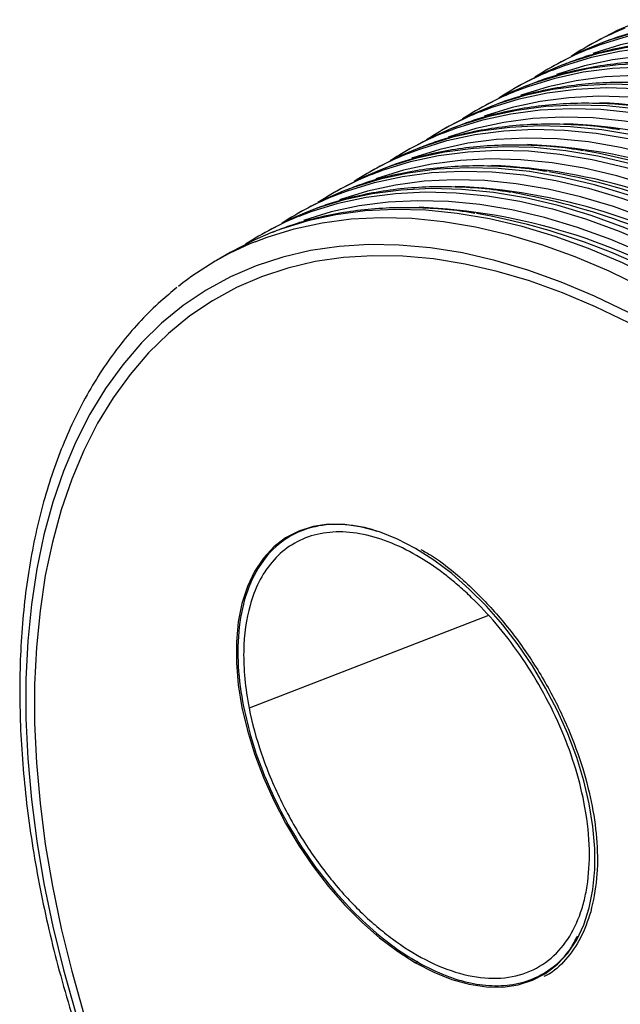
# Paper-space layout '_Isométrica' of a CAD drawing. Header units: millimetres. Extents: x -88 to 61, y -85 to 19.
# Tile 2 of 5: x -88 to -59, y -42 to 6. Entities that reach past the tile are written whole.
import ezdxf

# ---------------------------------------------------------------- set-up
doc = ezdxf.new("R2010")
doc.units = ezdxf.units.MM

psp = doc.layouts.new('_Isométrica')

# ---------------------------------------------------------------- linework, layer by layer
at = {"color": 7, "linetype": 'Continuous', "lineweight": 25}
for p, q in [((-60.469, 5.331), (-60.788, 5.148)), ((-62.273, 4.29), (-62.555, 4.127)), ((-64.04, 3.27), (-64.323, 3.106)), ((-65.808, 2.249), (-66.091, 2.086)), ((-67.576, 1.229), (-67.859, 1.065)), ((-69.344, 0.208), (-69.626, 0.045)), ((-71.111, -0.812), (-71.394, -0.976)), ((-72.879, -1.833), (-73.162, -1.996)), ((-74.647, -2.853), (-74.93, -3.017)), ((-76.415, -3.874), (-76.698, -4.037)), ((-78.182, -4.894), (-78.854, -5.282)), ((-74.747, -18.472), (-75.25, -18.762)), ((-71.019, -18.523), (-71.252, -18.435)), ((-65.561, -22.64), (-77.259, -27.166)), ((-69.015, -39.55), (-69.12, -39.61))]:
    psp.add_line(p, q, dxfattribs=at)
at = {"color": 7, "linetype": 'Continuous', "lineweight": 25, "flags": 128}
for points in [[(-58.489, 6.289), (-59.263, 5.957), (-60.469, 5.331)], [(-39.774, 2.062), (-41.44, 2.973), (-43.1, 3.781), (-44.752, 4.484), (-46.39, 5.079), (-48.01, 5.565), (-49.607, 5.94), (-51.178, 6.205), (-52.717, 6.357), (-54.22, 6.397), (-55.684, 6.324), (-57.105, 6.139), (-58.478, 5.842), (-59.799, 5.434), (-60.292, 5.248)], [(-60.669, 5.047), (-60.082, 5.271), (-58.76, 5.679), (-57.388, 5.976), (-55.967, 6.161), (-54.503, 6.234), (-53, 6.194), (-51.46, 6.042), (-49.89, 5.777), (-48.293, 5.401), (-46.673, 4.915), (-45.035, 4.32), (-43.383, 3.618), (-41.723, 2.81), (-40.057, 1.899)], [(-40.481, 1.491), (-42.139, 2.398), (-43.793, 3.202), (-45.437, 3.901), (-47.068, 4.494), (-48.68, 4.978), (-50.271, 5.352), (-51.834, 5.615), (-53.366, 5.767), (-54.863, 5.806), (-56.321, 5.734), (-57.735, 5.549), (-59.102, 5.254), (-60.417, 4.847), (-60.462, 4.831)], [(-41.542, 1.042), (-43.207, 1.953), (-44.868, 2.761), (-46.52, 3.463), (-48.158, 4.058), (-49.778, 4.544), (-51.375, 4.92), (-52.945, 5.184), (-54.484, 5.337), (-55.988, 5.376), (-57.452, 5.304), (-58.872, 5.119), (-60.245, 4.822), (-61.567, 4.413), (-62.06, 4.227)], [(-62.436, 4.027), (-61.85, 4.25), (-60.528, 4.658), (-59.155, 4.955), (-57.735, 5.14), (-56.271, 5.213), (-54.767, 5.173), (-53.228, 5.021), (-51.658, 4.757), (-50.061, 4.381), (-48.441, 3.895), (-46.803, 3.3), (-45.151, 2.597), (-43.49, 1.79), (-41.825, 0.879)], [(-60.292, 5.248), (-61.066, 4.916), (-62.273, 4.29)], [(-43.31, 0.021), (-44.975, 0.932), (-46.636, 1.74), (-48.288, 2.443), (-49.926, 3.038), (-51.545, 3.524), (-53.143, 3.899), (-54.713, 4.164), (-56.252, 4.316), (-57.756, 4.356), (-59.22, 4.283), (-60.64, 4.098), (-62.013, 3.801), (-63.335, 3.393), (-63.828, 3.207)], [(-42.249, 0.47), (-43.907, 1.377), (-45.561, 2.182), (-47.205, 2.881), (-48.836, 3.473), (-50.448, 3.957), (-52.038, 4.331), (-53.602, 4.594), (-55.134, 4.746), (-56.631, 4.786), (-58.088, 4.713), (-59.503, 4.529), (-60.869, 4.233), (-62.185, 3.827), (-62.23, 3.811)], [(-64.204, 3.006), (-63.618, 3.23), (-62.296, 3.638), (-60.923, 3.935), (-59.503, 4.12), (-58.039, 4.193), (-56.535, 4.153), (-54.996, 4.001), (-53.426, 3.736), (-51.828, 3.36), (-50.208, 2.874), (-48.57, 2.279), (-46.919, 1.577), (-45.258, 0.769), (-43.593, -0.142)], [(-62.06, 4.227), (-62.834, 3.895), (-64.04, 3.27)], [(-44.017, -0.55), (-45.675, 0.357), (-47.328, 1.161), (-48.973, 1.86), (-50.603, 2.453), (-52.216, 2.937), (-53.806, 3.311), (-55.37, 3.574), (-56.902, 3.726), (-58.399, 3.765), (-59.856, 3.693), (-61.27, 3.508), (-62.637, 3.213), (-63.953, 2.806), (-63.998, 2.79)], [(-65.972, 1.986), (-65.385, 2.209), (-64.064, 2.617), (-62.691, 2.914), (-61.27, 3.099), (-59.806, 3.172), (-58.303, 3.132), (-56.764, 2.98), (-55.193, 2.716), (-53.596, 2.34), (-51.976, 1.854), (-50.338, 1.259), (-48.687, 0.556), (-47.026, -0.251), (-45.361, -1.162)], [(-63.828, 3.207), (-64.602, 2.875), (-65.808, 2.249)], [(-45.078, -0.999), (-46.743, -0.088), (-48.404, 0.72), (-50.055, 1.422), (-51.693, 2.017), (-53.313, 2.503), (-54.911, 2.879), (-56.481, 3.143), (-58.02, 3.296), (-59.524, 3.335), (-60.988, 3.263), (-62.408, 3.078), (-63.781, 2.78), (-65.103, 2.372), (-65.596, 2.186)], [(-45.785, -1.571), (-47.443, -0.664), (-49.096, 0.141), (-50.74, 0.84), (-52.371, 1.432), (-53.984, 1.916), (-55.574, 2.29), (-57.137, 2.553), (-58.67, 2.705), (-60.166, 2.745), (-61.624, 2.672), (-63.038, 2.488), (-64.405, 2.192), (-65.721, 1.786), (-65.765, 1.77)], [(-67.74, 0.965), (-67.153, 1.189), (-65.832, 1.597), (-64.459, 1.894), (-63.038, 2.079), (-61.574, 2.152), (-60.071, 2.112), (-58.532, 1.959), (-56.961, 1.695), (-55.364, 1.319), (-53.744, 0.833), (-52.106, 0.238), (-50.454, -0.464), (-48.794, -1.272), (-47.128, -2.183)], [(-65.596, 2.186), (-66.369, 1.854), (-67.576, 1.229)], [(-46.845, -2.02), (-48.511, -1.109), (-50.172, -0.301), (-51.823, 0.402), (-53.461, 0.997), (-55.081, 1.483), (-56.678, 1.858), (-58.249, 2.123), (-59.788, 2.275), (-61.291, 2.315), (-62.755, 2.242), (-64.176, 2.057), (-65.549, 1.76), (-66.87, 1.352), (-67.364, 1.166)], [(-47.553, -2.591), (-49.21, -1.684), (-50.864, -0.88), (-52.508, -0.181), (-54.139, 0.412), (-55.752, 0.896), (-57.342, 1.27), (-58.905, 1.533), (-60.437, 1.684), (-61.934, 1.724), (-63.392, 1.652), (-64.806, 1.467), (-66.173, 1.172), (-67.488, 0.765), (-67.533, 0.749)], [(-69.508, -0.055), (-68.921, 0.168), (-67.599, 0.576), (-66.226, 0.873), (-64.806, 1.058), (-63.342, 1.131), (-61.838, 1.091), (-60.299, 0.939), (-58.729, 0.675), (-57.132, 0.299), (-55.512, -0.187), (-53.874, -0.782), (-52.222, -1.485), (-50.561, -2.292), (-48.896, -3.203)], [(-67.364, 1.166), (-68.137, 0.834), (-69.344, 0.208)], [(-48.613, -3.04), (-50.279, -2.129), (-51.939, -1.321), (-53.591, -0.619), (-55.229, -0.024), (-56.849, 0.462), (-58.446, 0.838), (-60.016, 1.102), (-61.556, 1.255), (-63.059, 1.294), (-64.523, 1.222), (-65.944, 1.037), (-67.316, 0.739), (-68.638, 0.331), (-69.131, 0.145)], [(-49.32, -3.612), (-50.978, -2.705), (-52.632, -1.9), (-54.276, -1.201), (-55.907, -0.609), (-57.519, -0.125), (-59.109, 0.249), (-60.673, 0.512), (-62.205, 0.664), (-63.702, 0.704), (-65.16, 0.631), (-66.574, 0.447), (-67.94, 0.151), (-69.256, -0.255), (-69.301, -0.271)], [(-71.275, -1.076), (-70.689, -0.852), (-69.367, -0.444), (-67.994, -0.147), (-66.574, 0.038), (-65.11, 0.111), (-63.606, 0.071), (-62.067, -0.082), (-60.497, -0.346), (-58.899, -0.722), (-57.28, -1.208), (-55.642, -1.803), (-53.99, -2.505), (-52.329, -3.313), (-50.664, -4.224)], [(-69.131, 0.145), (-69.905, -0.187), (-71.111, -0.812)], [(-50.381, -4.061), (-52.046, -3.15), (-53.707, -2.342), (-55.359, -1.639), (-56.997, -1.044), (-58.617, -0.558), (-60.214, -0.183), (-61.784, 0.082), (-63.323, 0.234), (-64.827, 0.274), (-66.291, 0.201), (-67.711, 0.016), (-69.084, -0.281), (-70.406, -0.689), (-70.899, -0.875)], [(-51.088, -4.632), (-52.746, -3.725), (-54.399, -2.921), (-56.044, -2.222), (-57.674, -1.629), (-59.287, -1.145), (-60.877, -0.771), (-62.441, -0.508), (-63.973, -0.357), (-65.47, -0.317), (-66.927, -0.389), (-68.341, -0.574), (-69.708, -0.869), (-71.024, -1.276), (-71.069, -1.292)], [(-73.043, -2.096), (-72.456, -1.873), (-71.135, -1.465), (-69.762, -1.168), (-68.342, -0.983), (-66.877, -0.91), (-65.374, -0.95), (-63.835, -1.102), (-62.264, -1.366), (-60.667, -1.742), (-59.047, -2.228), (-57.409, -2.823), (-55.758, -3.526), (-54.097, -4.333), (-52.432, -5.244)], [(-70.899, -0.875), (-71.673, -1.207), (-72.879, -1.833)], [(-52.149, -5.081), (-53.814, -4.17), (-55.475, -3.362), (-57.126, -2.66), (-58.764, -2.065), (-60.384, -1.579), (-61.982, -1.203), (-63.552, -0.939), (-65.091, -0.786), (-66.595, -0.747), (-68.059, -0.819), (-69.479, -1.005), (-70.852, -1.302), (-72.174, -1.71), (-72.667, -1.896)], [(-52.856, -5.653), (-54.514, -4.746), (-56.167, -3.941), (-57.811, -3.242), (-59.442, -2.65), (-61.055, -2.166), (-62.645, -1.792), (-64.208, -1.529), (-65.741, -1.377), (-67.238, -1.337), (-68.695, -1.41), (-70.109, -1.594), (-71.476, -1.89), (-72.792, -2.296), (-72.836, -2.312)], [(-72.667, -1.896), (-73.44, -2.228), (-74.647, -2.853)], [(-53.917, -6.102), (-55.582, -5.191), (-57.243, -4.383), (-58.894, -3.68), (-60.532, -3.085), (-62.152, -2.599), (-63.749, -2.224), (-65.32, -1.959), (-66.859, -1.807), (-68.362, -1.767), (-69.826, -1.84), (-71.247, -2.025), (-72.62, -2.322), (-73.941, -2.73), (-74.435, -2.916)], [(-74.811, -3.117), (-74.224, -2.893), (-72.903, -2.485), (-71.53, -2.188), (-70.109, -2.003), (-68.645, -1.93), (-67.142, -1.97), (-65.603, -2.123), (-64.032, -2.387), (-62.435, -2.763), (-60.815, -3.249), (-59.177, -3.844), (-57.525, -4.546), (-55.865, -5.354), (-54.199, -6.265)], [(-54.624, -6.673), (-56.282, -5.766), (-57.935, -4.962), (-59.579, -4.263), (-61.21, -3.67), (-62.823, -3.186), (-64.413, -2.812), (-65.976, -2.549), (-67.508, -2.398), (-69.005, -2.358), (-70.463, -2.43), (-71.877, -2.615), (-73.244, -2.91), (-74.559, -3.317), (-74.604, -3.333)], [(-55.684, -7.122), (-57.35, -6.211), (-59.01, -5.403), (-60.662, -4.701), (-62.3, -4.106), (-63.92, -3.62), (-65.517, -3.244), (-67.087, -2.98), (-68.627, -2.827), (-70.13, -2.788), (-71.594, -2.86), (-73.015, -3.046), (-74.388, -3.343), (-75.709, -3.751), (-76.202, -3.937)], [(-76.968, -4.362), (-76.381, -4.138), (-75.059, -3.73), (-73.686, -3.433), (-72.266, -3.248), (-70.802, -3.175), (-69.298, -3.215), (-67.759, -3.368), (-66.189, -3.632), (-64.592, -4.008), (-62.972, -4.494), (-61.334, -5.089), (-59.682, -5.791), (-58.021, -6.599), (-56.356, -7.51)], [(-74.435, -2.916), (-75.208, -3.248), (-76.415, -3.874)], [(-76.202, -3.937), (-76.976, -4.269), (-78.182, -4.894)], [(-58.719, -7.83), (-60.37, -7.029), (-62.012, -6.335), (-63.64, -5.75), (-65.249, -5.275), (-66.835, -4.912), (-68.393, -4.661), (-69.919, -4.524), (-71.409, -4.5), (-72.858, -4.591), (-74.262, -4.795), (-75.618, -5.111), (-76.921, -5.541), (-78.167, -6.081), (-79.354, -6.73), (-80.478, -7.487), (-81.535, -8.349), (-82.523, -9.314), (-83.438, -10.38), (-84.279, -11.542), (-85.043, -12.798), (-85.728, -14.145), (-86.331, -15.578), (-86.851, -17.094), (-87.287, -18.688), (-87.637, -20.356), (-87.901, -22.092), (-88.077, -23.892), (-88.165, -25.751), (-88.165, -27.664), (-88.077, -29.625), (-87.901, -31.629), (-87.637, -33.67), (-87.287, -35.741), (-86.851, -37.838), (-86.331, -39.955), (-85.728, -42.084)], [(-58.696, -8.332), (-60.325, -7.542), (-61.945, -6.858), (-63.55, -6.281), (-65.137, -5.812), (-66.702, -5.454), (-68.239, -5.206), (-69.744, -5.071), (-71.213, -5.048), (-72.643, -5.137), (-74.028, -5.338), (-75.365, -5.651), (-76.65, -6.074), (-77.879, -6.607), (-79.05, -7.247), (-80.158, -7.994), (-81.201, -8.844), (-82.176, -9.796), (-83.079, -10.847), (-83.908, -11.994), (-84.662, -13.233), (-85.337, -14.561), (-85.932, -15.975), (-86.445, -17.47), (-86.875, -19.042), (-87.22, -20.687), (-87.48, -22.4), (-87.654, -24.175), (-87.741, -26.009), (-87.741, -27.896), (-87.654, -29.83), (-87.48, -31.807), (-87.22, -33.819), (-86.875, -35.863), (-86.445, -37.931), (-85.932, -40.019), (-85.337, -42.12)], [(-58.696, -8.332), (-60.325, -7.542), (-61.945, -6.858), (-63.55, -6.281), (-65.137, -5.812), (-66.702, -5.454), (-68.239, -5.206), (-69.744, -5.071), (-71.213, -5.048), (-72.643, -5.137), (-74.028, -5.338), (-75.365, -5.651), (-76.65, -6.074), (-77.879, -6.607), (-79.05, -7.247), (-80.158, -7.994), (-81.201, -8.844), (-82.176, -9.796), (-83.079, -10.847), (-83.908, -11.994), (-84.662, -13.233), (-85.337, -14.561), (-85.932, -15.975), (-86.445, -17.47), (-86.875, -19.042), (-87.22, -20.687), (-87.48, -22.4), (-87.654, -24.175), (-87.741, -26.009), (-87.741, -27.896), (-87.654, -29.83), (-87.48, -31.807), (-87.22, -33.819), (-86.875, -35.863), (-86.445, -37.931), (-85.932, -40.019), (-85.337, -42.12)], [(-69.12, -19.36), (-70.007, -18.9), (-70.885, -18.548), (-71.745, -18.309), (-72.578, -18.184), (-73.375, -18.176), (-74.129, -18.283), (-74.831, -18.505), (-75.475, -18.84), (-76.053, -19.285), (-76.561, -19.834), (-76.992, -20.482), (-77.342, -21.222), (-77.608, -22.047), (-77.787, -22.948), (-77.877, -23.917), (-77.877, -24.943), (-77.787, -26.015), (-77.608, -27.123), (-77.342, -28.255), (-76.992, -29.4), (-76.561, -30.545), (-76.053, -31.68), (-75.475, -32.792), (-74.831, -33.87), (-74.129, -34.904), (-73.375, -35.881), (-72.578, -36.793), (-71.745, -37.631), (-70.885, -38.384), (-70.007, -39.046), (-69.12, -39.61)], [(-69.12, -39.61), (-68.233, -40.07), (-67.355, -40.422), (-66.495, -40.661), (-65.662, -40.786), (-64.865, -40.794), (-64.111, -40.687), (-63.408, -40.465), (-62.765, -40.13), (-62.186, -39.685), (-61.679, -39.136), (-61.248, -38.489), (-60.897, -37.748), (-60.632, -36.923), (-60.453, -36.022), (-60.363, -35.053), (-60.363, -34.027), (-60.453, -32.955), (-60.632, -31.847), (-60.897, -30.715), (-61.248, -29.57), (-61.679, -28.425), (-62.186, -27.29), (-62.765, -26.178), (-63.408, -25.1), (-64.111, -24.066), (-64.865, -23.089), (-65.662, -22.177), (-66.495, -21.34), (-67.355, -20.586), (-68.233, -19.924), (-69.12, -19.36)]]:
    psp.add_lwpolyline(points, dxfattribs=at)
at = {"color": 7, "linetype": 'Continuous', "lineweight": 25}
for centre, radius, start, end in [((-53.259, -7.894), 15.058, 112.0039, 123.2611), ((-55.027, -8.914), 15.058, 112.0039, 123.2611), ((-56.795, -9.935), 15.058, 112.0039, 123.2611), ((-58.562, -10.955), 15.058, 112.0039, 123.2611), ((-61.33, -26.505), 28.956, 58.2717, 87.5891), ((-60.33, -11.976), 15.058, 112.0039, 123.2611), ((-62.098, -12.996), 15.058, 112.0039, 123.2611), ((-63.098, -27.526), 28.956, 58.2717, 87.5891), ((-64.866, -28.546), 28.956, 58.2717, 87.5891), ((-66.431, -31.555), 32.123, 59.1447, 79.9852), ((-63.866, -14.017), 15.058, 112.0039, 123.2611), ((-66.634, -29.567), 28.956, 58.2717, 87.5891), ((-68.199, -32.576), 32.123, 59.1447, 79.9852), ((-65.634, -15.037), 15.058, 112.0039, 123.2611), ((-68.402, -30.587), 28.956, 58.2717, 87.5891), ((-67.401, -16.058), 15.058, 112.0039, 123.2611), ((-69.967, -33.596), 32.123, 59.1447, 79.9852), ((-70.169, -31.608), 28.956, 58.2717, 87.5891), ((-69.169, -17.078), 15.058, 112.0039, 123.2611), ((-71.735, -34.617), 32.123, 59.1447, 79.9852), ((-71.321, -18.332), 15.068, 112.0082, 128.5321)]:
    psp.add_arc(centre, radius, start, end, dxfattribs=at)
for points, knots in [([(-50.314, 6.206), (-50.548, 6.245), (-51.285, 6.367), (-52.498, 6.464), (-53.95, 6.502), (-55.366, 6.431), (-56.743, 6.261), (-58.076, 5.986), (-59.232, 5.663), (-59.921, 5.39), (-60.2, 5.279)], [0, 0, 0, 0, 0.065471, 0.206391, 0.347014, 0.487284, 0.627157, 0.766611, 0.905655, 1, 1, 1, 1]), ([(-52.082, 5.186), (-52.316, 5.225), (-53.053, 5.347), (-54.266, 5.444), (-55.718, 5.481), (-57.134, 5.41), (-58.511, 5.24), (-59.844, 4.965), (-60.999, 4.643), (-61.689, 4.369), (-61.968, 4.259)], [0, 0, 0, 0, 0.065471, 0.206391, 0.347014, 0.487284, 0.627157, 0.766611, 0.905655, 1, 1, 1, 1]), ([(-53.85, 4.165), (-54.083, 4.204), (-54.82, 4.326), (-56.034, 4.423), (-57.486, 4.461), (-58.901, 4.39), (-60.279, 4.22), (-61.611, 3.945), (-62.767, 3.622), (-63.457, 3.349), (-63.736, 3.238)], [0, 0, 0, 0, 0.065471, 0.206391, 0.347014, 0.487284, 0.627157, 0.766611, 0.905655, 1, 1, 1, 1]), ([(-55.617, 3.145), (-55.851, 3.184), (-56.588, 3.306), (-57.802, 3.403), (-59.254, 3.44), (-60.669, 3.369), (-62.046, 3.199), (-63.379, 2.924), (-64.535, 2.602), (-65.225, 2.328), (-65.504, 2.218)], [0, 0, 0, 0, 0.065471, 0.206391, 0.347014, 0.487284, 0.627157, 0.766611, 0.905655, 1, 1, 1, 1]), ([(-57.385, 2.124), (-57.619, 2.163), (-58.356, 2.285), (-59.569, 2.382), (-61.021, 2.42), (-62.437, 2.349), (-63.814, 2.179), (-65.147, 1.904), (-66.303, 1.581), (-66.992, 1.308), (-67.271, 1.197)], [0, 0, 0, 0, 0.065471, 0.206391, 0.347014, 0.487284, 0.627157, 0.766611, 0.905655, 1, 1, 1, 1]), ([(-59.153, 1.104), (-59.387, 1.143), (-60.124, 1.265), (-61.337, 1.362), (-62.789, 1.399), (-64.205, 1.328), (-65.582, 1.158), (-66.915, 0.883), (-68.07, 0.561), (-68.76, 0.287), (-69.039, 0.177)], [0, 0, 0, 0, 0.065471, 0.206391, 0.347014, 0.487284, 0.627157, 0.766611, 0.905655, 1, 1, 1, 1]), ([(-60.921, 0.083), (-61.154, 0.122), (-61.891, 0.244), (-63.105, 0.341), (-64.557, 0.379), (-65.972, 0.308), (-67.35, 0.138), (-68.682, -0.138), (-69.838, -0.46), (-70.528, -0.733), (-70.807, -0.844)], [0, 0, 0, 0, 0.065471, 0.206391, 0.347014, 0.487284, 0.627157, 0.766611, 0.905655, 1, 1, 1, 1]), ([(-62.688, -0.937), (-62.922, -0.899), (-63.659, -0.776), (-64.873, -0.679), (-66.325, -0.642), (-67.74, -0.713), (-69.118, -0.883), (-70.45, -1.158), (-71.606, -1.481), (-72.296, -1.754), (-72.575, -1.864)], [0, 0, 0, 0, 0.065471, 0.206391, 0.347014, 0.487284, 0.627157, 0.766611, 0.905655, 1, 1, 1, 1]), ([(-64.456, -1.958), (-64.69, -1.919), (-65.427, -1.797), (-66.641, -1.7), (-68.093, -1.662), (-69.508, -1.733), (-70.885, -1.903), (-72.218, -2.179), (-73.374, -2.501), (-74.064, -2.774), (-74.342, -2.885)], [0, 0, 0, 0, 0.065471, 0.206391, 0.347014, 0.487284, 0.627157, 0.766611, 0.905655, 1, 1, 1, 1]), ([(-66.224, -2.978), (-66.458, -2.94), (-67.195, -2.817), (-68.408, -2.72), (-69.86, -2.683), (-71.276, -2.754), (-72.653, -2.924), (-73.986, -3.199), (-75.142, -3.522), (-75.831, -3.795), (-76.11, -3.905)], [0, 0, 0, 0, 0.065471, 0.206391, 0.347014, 0.487284, 0.627157, 0.766611, 0.905655, 1, 1, 1, 1]), ([(-80.784, -6.608), (-81.053, -6.825), (-81.664, -7.32), (-82.543, -8.197), (-83.434, -9.219), (-84.257, -10.33), (-85.012, -11.523), (-85.697, -12.796), (-86.31, -14.148), (-86.85, -15.573), (-87.314, -17.069), (-87.702, -18.632), (-88.013, -20.258), (-88.245, -21.942), (-88.399, -23.681), (-88.474, -25.469), (-88.47, -27.302), (-88.387, -29.176), (-88.226, -31.086), (-87.987, -33.028), (-87.671, -34.996), (-87.278, -36.986), (-86.811, -38.993), (-86.27, -41.012), (-85.656, -43.039), (-84.971, -45.068), (-84.217, -47.096), (-83.396, -49.116), (-82.509, -51.124), (-81.56, -53.116), (-80.549, -55.086), (-79.48, -57.03), (-78.355, -58.943), (-77.177, -60.821), (-75.949, -62.659), (-74.674, -64.452), (-73.354, -66.196), (-71.993, -67.888), (-70.594, -69.522), (-69.16, -71.096), (-67.695, -72.605), (-66.202, -74.045), (-64.685, -75.413), (-63.147, -76.706), (-61.592, -77.92), (-60.023, -79.051), (-58.444, -80.105), (-57.386, -80.734), (-56.856, -81.048)], [0, 0, 0, 0, 0.016841, 0.038287, 0.059776, 0.081319, 0.102922, 0.124588, 0.146312, 0.16809, 0.189912, 0.21177, 0.233654, 0.255558, 0.277473, 0.299396, 0.321321, 0.343244, 0.365164, 0.38708, 0.40899, 0.430894, 0.452793, 0.474685, 0.496573, 0.518456, 0.540335, 0.56221, 0.584082, 0.605952, 0.62782, 0.649687, 0.671554, 0.693421, 0.715289, 0.737159, 0.759031, 0.780906, 0.802785, 0.824668, 0.846556, 0.86845, 0.89035, 0.912256, 0.93417, 0.956091, 0.978018, 1, 1, 1, 1]), ([(-71.252, -18.435), (-71.75, -18.296), (-72.256, -18.209), (-73.253, -18.168), (-73.745, -18.214), (-74.68, -18.46), (-75.123, -18.659), (-75.927, -19.212), (-76.288, -19.566), (-76.901, -20.411), (-77.153, -20.902), (-77.537, -21.985), (-77.668, -22.577), (-77.812, -23.819), (-77.825, -24.468), (-77.75, -25.778), (-77.661, -26.44), (-77.533, -27.089)], [0, 0, 0, 0, 0.125, 0.125, 0.25, 0.25, 0.375, 0.375, 0.5, 0.5, 0.625, 0.625, 0.75, 0.75, 0.875, 0.875, 1, 1, 1, 1]), ([(-60.892, -31.75), (-61.011, -31.149), (-61.17, -30.531), (-61.566, -29.286), (-61.802, -28.658), (-62.343, -27.421), (-62.647, -26.812), (-63.306, -25.638), (-63.661, -25.072), (-64.405, -24.005), (-64.792, -23.503), (-65.582, -22.575), (-65.983, -22.149), (-66.583, -21.57), (-66.78, -21.389), (-67.184, -21.037), (-67.39, -20.866), (-68.024, -20.371), (-68.463, -20.065), (-69.364, -19.526), (-69.825, -19.291), (-70.75, -18.912), (-71.214, -18.767), (-72.126, -18.58), (-72.573, -18.539), (-73.43, -18.563), (-73.839, -18.629), (-74.603, -18.866), (-74.957, -19.035), (-75.599, -19.466), (-75.886, -19.726), (-76.639, -20.615), (-76.994, -21.349), (-77.215, -22.14)], [0, 0, 0, 0, 0.0625, 0.0625, 0.125, 0.125, 0.1875, 0.1875, 0.25, 0.25, 0.3125, 0.3125, 0.375, 0.375, 0.40625, 0.40625, 0.4375, 0.4375, 0.5, 0.5, 0.5625, 0.5625, 0.625, 0.625, 0.6875, 0.6875, 0.75, 0.75, 0.8125, 0.8125, 0.875, 0.875, 1, 1, 1, 1]), ([(-68.867, -19.407), (-68.691, -19.503), (-67.988, -19.891), (-66.758, -20.899), (-65.238, -22.408), (-63.836, -24.19), (-62.621, -26.126), (-61.644, -28.123), (-60.927, -30.081), (-60.457, -31.963), (-60.223, -33.777), (-60.217, -35.545), (-60.444, -36.584), (-60.559, -37.114)], [0, 0, 0, 0, 0.032724, 0.131174, 0.232076, 0.333793, 0.434607, 0.532888, 0.627245, 0.716634, 0.806565, 0.901385, 1, 1, 1, 1]), ([(-77.215, -22.14), (-77.398, -22.791), (-77.51, -23.547), (-77.538, -25.24), (-77.454, -26.178), (-77.259, -27.166)], [0, 0, 0, 0, 0.5, 0.5, 1, 1, 1, 1]), ([(-77.533, -27.089), (-77.41, -27.628), (-77.158, -28.734), (-76.538, -30.459), (-75.725, -32.223), (-74.713, -33.963), (-73.537, -35.605), (-72.239, -37.08), (-70.874, -38.332), (-69.499, -39.327), (-68.165, -40.05), (-66.891, -40.519), (-65.664, -40.751), (-64.477, -40.733), (-63.355, -40.44), (-62.361, -39.841), (-61.625, -39.12), (-61.315, -38.508), (-61.203, -38.288)], [0, 0, 0, 0, 0.059391, 0.121777, 0.186615, 0.253198, 0.320688, 0.388178, 0.454761, 0.519599, 0.581985, 0.641376, 0.700767, 0.763153, 0.827991, 0.894574, 0.962064, 1, 1, 1, 1]), ([(-77.259, -27.166), (-77.116, -27.89), (-76.914, -28.639), (-76.399, -30.144), (-76.086, -30.899), (-75.371, -32.367), (-74.969, -33.079), (-74.106, -34.421), (-73.646, -35.05), (-72.701, -36.201), (-72.216, -36.722), (-71.494, -37.416), (-71.256, -37.631), (-70.763, -38.049), (-70.51, -38.25), (-69.733, -38.825), (-69.191, -39.169), (-68.087, -39.74), (-67.525, -39.968), (-66.414, -40.279), (-65.866, -40.362), (-64.82, -40.371), (-64.322, -40.297), (-63.409, -39.998), (-62.993, -39.774), (-62.263, -39.2), (-61.948, -38.85), (-61.424, -38.062), (-61.215, -37.623), (-60.975, -36.926), (-60.908, -36.691), (-60.792, -36.189), (-60.744, -35.924), (-60.635, -35.089), (-60.608, -34.479), (-60.665, -33.171), (-60.749, -32.473), (-60.892, -31.75)], [0, 0, 0, 0, 0.0625, 0.0625, 0.125, 0.125, 0.1875, 0.1875, 0.25, 0.25, 0.3125, 0.3125, 0.34375, 0.34375, 0.375, 0.375, 0.4375, 0.4375, 0.5, 0.5, 0.5625, 0.5625, 0.625, 0.625, 0.6875, 0.6875, 0.75, 0.75, 0.8125, 0.8125, 0.84375, 0.84375, 0.875, 0.875, 0.9375, 0.9375, 1, 1, 1, 1]), ([(-60.559, -37.114), (-60.71, -37.559), (-61.014, -38.452), (-61.765, -39.466), (-62.387, -40.081), (-62.803, -40.258), (-62.852, -40.279)], [0, 0, 0, 0, 0.317936, 0.638429, 0.957135, 1, 1, 1, 1])]:
    psp.add_open_spline(points, degree=3, knots=knots, dxfattribs=at)

doc.saveas('drawing.dxf')
